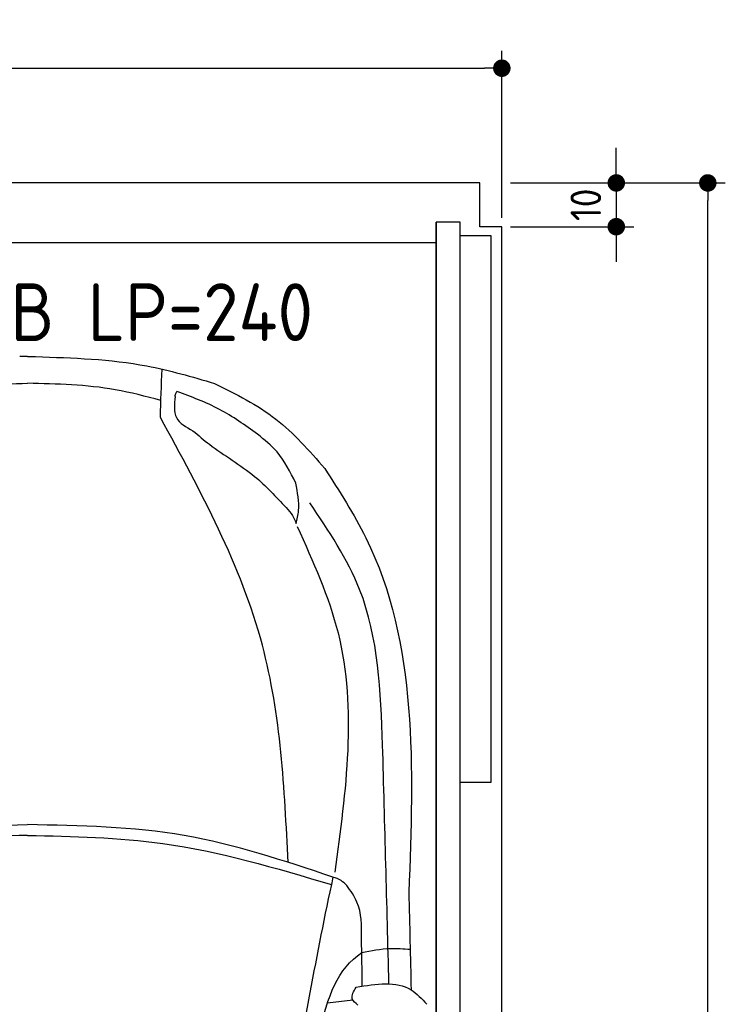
# Model space of a CAD drawing. Header units: millimetres. Extents: x -20 to 3211, y -1049 to 5673.
# Tile 4 of 4: x 1598 to 3211, y 3423 to 5673. Entities that reach past the tile are written whole.
import ezdxf

# ---------------------------------------------------------------- set-up
doc = ezdxf.new("R2010")
doc.units = ezdxf.units.MM
for name, color, linetype in [('4', 3, 'Continuous'), ('5', 3, 'Continuous'), ('car', 1, 'Continuous')]:
    doc.layers.add(name, color=color, linetype=linetype)
doc.styles.get("Standard").update_dxf_attribs({"font": 'ISOCP.SHX'})
doc.dimstyles.new('GEN-ISO', dxfattribs={"dimscale": 20, "dimtxt": 3.5, "dimasz": 2, "dimexe": 2, "dimexo": 1, "dimgap": 1.5, "dimtad": 1, "dimdec": 1, "dimdsep": 46, "dimtxsty": 'STANDARD', "dimblk": 'PUNKT', "dimcen": 2, "dimclrd": 256, "dimclre": 256, "dimclrt": 2, "dimadec": 0, "dimazin": 0, "dimtp": 0.1, "dimtm": 0.1, "dimtfac": 0.71, "dimtdec": 1, "dimtmove": 2, "dimatfit": 3, "dimldrblk": 'PUNKT', "dimfxl": 1, "dimtolj": 1, "dimarcsym": 0})

# ---------------------------------------------------------------- blocks, each defined once
blk = doc.blocks.new('PUNKT')
at = {"layer": '4', "color": 0, "linetype": 'ByBlock'}
blk.add_line((-0.5, 0), (-1, 0), dxfattribs=at)
at = {"layer": '4', "color": 0, "linetype": 'ByBlock', "const_width": 0.5}
blk.add_lwpolyline([(-0.25, 0, 1), (0.25, 0, 1)], format="xyb", close=True, dxfattribs=at)
blk = doc.blocks.new('*D3')
at = {"layer": '5', "lineweight": -2}
for p, q in [((2720, 5300), (3210.6, 5300)), ((3170.6, 40), (3170.6, 5260)), ((2670, 0), (3210.6, 0))]:
    blk.add_line(p, q, dxfattribs=at)
at = {"layer": 'DEFPOINTS', "color": 0}
for p in [(2700, 5300), (3170.6, 5300), (2650, 0)]:
    blk.add_point(p, dxfattribs=at)
at = {"layer": '5', "lineweight": -2, "xscale": 40, "yscale": 40, "zscale": 40}
for p, rotation in [((3170.6, 5300), 90), ((3170.6, 0), 270)]:
    blk.add_blockref('PUNKT', p, dxfattribs=dict(at, rotation=rotation))
at = {"layer": '5', "color": 2, "insert": (3105.6, 2650), "char_height": 70, "attachment_point": 5, "rotation": 90}
blk.add_mtext('\\A1;530', dxfattribs=at)
blk = doc.blocks.new('*D7')
at = {"layer": '5', "lineweight": -2}
for p, q in [((0, 5220), (0, 5602.1)), ((2700, 5220), (2700, 5602.1)), ((40, 5562.1), (2660, 5562.1))]:
    blk.add_line(p, q, dxfattribs=at)
at = {"layer": 'DEFPOINTS', "color": 0}
for p in [(2700, 5562.1), (0, 5200), (2700, 5200)]:
    blk.add_point(p, dxfattribs=at)
at = {"layer": '5', "lineweight": -2, "xscale": 40, "yscale": 40, "zscale": 40, "rotation": 180}
blk.add_blockref('PUNKT', (0, 5562.1), dxfattribs=at)
at = {"layer": '5', "lineweight": -2, "xscale": 40, "yscale": 40, "zscale": 40}
blk.add_blockref('PUNKT', (2700, 5562.1), dxfattribs=at)
at = {"layer": '5', "color": 2, "insert": (1350, 5627.1), "char_height": 70, "attachment_point": 5}
blk.add_mtext('270', dxfattribs=at)
blk = doc.blocks.new('*D8')
at = {"layer": '5', "lineweight": -2}
for p, q in [((2961.5, 5340), (2961.5, 5380)), ((2720, 5300), (3001.5, 5300)), ((2961.5, 5300), (2961.5, 5200)), ((2720, 5200), (3001.5, 5200)), ((2961.5, 5160), (2961.5, 5120))]:
    blk.add_line(p, q, dxfattribs=at)
at = {"layer": 'DEFPOINTS', "color": 0}
for p in [(2700, 5300), (2700, 5200), (2961.5, 5200)]:
    blk.add_point(p, dxfattribs=at)
at = {"layer": '5', "lineweight": -2, "xscale": 40, "yscale": 40, "zscale": 40}
for p, rotation in [((2961.5, 5300), 270), ((2961.5, 5200), 90)]:
    blk.add_blockref('PUNKT', p, dxfattribs=dict(at, rotation=rotation))
at = {"layer": '5', "color": 2, "insert": (2891.9, 5250), "char_height": 70, "attachment_point": 5, "rotation": 90}
blk.add_mtext('\\A1;10', dxfattribs=at)

msp = doc.modelspace()

# ---------------------------------------------------------------- linework, layer by layer
msp.add_line((2550, 5163.5), (150, 5163.5))
msp.add_lwpolyline([(2700, 5200), (2650, 5200), (2650, 5300), (50, 5300), (50, 5200), (0, 5200), (0, 1400), (50, 1400), (50, 0), (2650, 0), (2650, 1400), (2700, 1400)], close=True)
for points in [[(150, 30), (2550, 30), (2550, 5210)], [(2605, 5210), (2550, 5210), (2550, 30), (2577.5, 30)], [(2605, 250), (2605, 5210)], [(2605, 5180), (2675, 5180), (2675, 3930), (2605, 3930)]]:
    msp.add_lwpolyline(points)
at = {"layer": 'car'}
for p, q in [((1616.22, 4903.39), (1598.3, 4903.04)), ((1616.22, 4903.39), (1634.15, 4903.04)), ((2359.89, 3432.27), (2301.32, 3425.9))]:
    msp.add_line(p, q, dxfattribs=at)
for points, knots in [([(1634.15, 4903.04), (1719.71, 4900.37), (1858.89, 4896.03), (1992.16, 4856.9), (2043.5, 4841.83)], [0, 0, 0, 0, 255.3446186, 415.3287853, 415.3287853, 415.3287853, 415.3287853]), ([(1311.35, 4803.11), (1345.99, 4812.16), (1445.64, 4838.19), (1548.88, 4840.66), (1616.22, 4842.26)], [0, 0, 0, 0, 107.1604304, 308.2153593, 308.2153593, 308.2153593, 308.2153593]), ([(1921.09, 4803.1), (1886.45, 4812.15), (1786.81, 4838.19), (1683.57, 4840.65), (1616.22, 4842.26)], [0, 0, 0, 0, 107.1604304, 308.2153593, 308.2153593, 308.2153593, 308.2153593]), ([(2043.5, 4841.83), (2092.38, 4817.52), (2189.14, 4769.41), (2260.12, 4687.98), (2295.24, 4647.69)], [0, 0, 0, 0, 162.017862, 320.6852105, 320.6852105, 320.6852105, 320.6852105]), ([(1953.66, 4812.11), (1953.89, 4815.16), (1954.22, 4819.4), (1956.92, 4822.52), (1957.68, 4823.39)], [0, 0, 0, 0, 8.8064606, 12.2062148, 12.2062148, 12.2062148, 12.2062148]), ([(2141.51, 4725.88), (2113.28, 4746.16), (2056.43, 4787), (1990.74, 4811.2), (1957.68, 4823.39)], [0, 0, 0, 0, 103.7623244, 208.9412492, 208.9412492, 208.9412492, 208.9412492]), ([(1953.66, 4812.11), (1951.62, 4794.45), (1947.55, 4759.17), (1978.69, 4742.1), (1994.24, 4733.57)], [0, 0, 0, 0, 48.4832555, 96.8863473, 96.8863473, 96.8863473, 96.8863473]), ([(2211.61, 3747.48), (2203.33, 3916.04), (2185.6, 4276.94), (2012.19, 4594.85), (1919.77, 4764.27)], [0, 0, 0, 0, 499.7846063, 1070.0543498, 1070.0543498, 1070.0543498, 1070.0543498]), ([(1994.24, 4733.57), (2006.64, 4723.09), (2051.27, 4685.37), (2132.37, 4639.31), (2183.91, 4583.03), (2206.81, 4558.03)], [0, 0, 0, 0, 48.6760331, 175.256414, 276.4430292, 276.4430292, 276.4430292, 276.4430292]), ([(2229.11, 4614.1), (2216.64, 4639.29), (2195.07, 4682.82), (2157.39, 4713.12), (2141.51, 4725.88)], [0, 0, 0, 0, 83.0373225, 143.509417, 143.509417, 143.509417, 143.509417]), ([(2295.24, 4647.69), (2328.76, 4595.61), (2510.79, 4312.72), (2497.96, 3963.56), (2487.49, 3678.69)], [0, 0, 0, 0, 184.2381467, 1000.6887944, 1000.6887944, 1000.6887944, 1000.6887944]), ([(2230.02, 4521.62), (2232.27, 4531.37), (2239.28, 4561.89), (2233.23, 4592.96), (2229.11, 4614.1)], [0, 0, 0, 0, 29.7987836, 93.2814867, 93.2814867, 93.2814867, 93.2814867]), ([(2427.62, 4015.26), (2423.03, 4138.32), (2415.51, 4339.54), (2304.37, 4504.75), (2261.2, 4568.93)], [0, 0, 0, 0, 359.5714781, 587.9451266, 587.9451266, 587.9451266, 587.9451266]), ([(2206.81, 4558.03), (2212.28, 4552.32), (2222.45, 4541.7), (2227.63, 4527.97), (2230.02, 4521.62)], [0, 0, 0, 0, 23.4297378, 43.57791, 43.57791, 43.57791, 43.57791]), ([(2232.18, 4515.19), (2268.58, 4434.96), (2381.29, 4186.53), (2343.68, 3911.29), (2318.22, 3724.92)], [0, 0, 0, 0, 260.8153839, 807.6577707, 807.6577707, 807.6577707, 807.6577707]), ([(918.36, 3713.79), (1030.73, 3751.33), (1257.18, 3826.98), (1495.93, 3831.46), (1616.21, 3833.72)], [0, 0, 0, 0, 353.1593885, 711.7469693, 711.7469693, 711.7469693, 711.7469693]), ([(2314.05, 3713.77), (2201.69, 3751.31), (1975.23, 3826.97), (1736.49, 3831.46), (1616.21, 3833.72)], [0, 0, 0, 0, 353.1593885, 711.7469693, 711.7469693, 711.7469693, 711.7469693]), ([(1616.21, 3809.19), (1512.48, 3807.05), (1276.18, 3802.17), (1049.3, 3734.7), (922, 3696.85)], [0, 0, 0, 0, 309.9080612, 706.0341419, 706.0341419, 706.0341419, 706.0341419]), ([(1616.21, 3809.19), (1719.93, 3807.04), (1956.24, 3802.16), (2183.11, 3734.68), (2310.41, 3696.83)], [0, 0, 0, 0, 309.9080612, 706.0341419, 706.0341419, 706.0341419, 706.0341419]), ([(2314.05, 3713.77), (2312.83, 3708.13), (2273.94, 3527.51), (2242.1, 3345.48), (2211.25, 3169.13)], [0, 0, 0, 0, 17.3299427, 554.2607171, 554.2607171, 554.2607171, 554.2607171]), ([(2345.62, 3694.44), (2341.49, 3698.6), (2332.57, 3707.59), (2320.52, 3711.61), (2314.05, 3713.77)], [0, 0, 0, 0, 17.3560071, 37.4831907, 37.4831907, 37.4831907, 37.4831907]), ([(2379.38, 3573.82), (2379.61, 3602.78), (2379.97, 3647.1), (2354.46, 3682.26), (2345.62, 3694.44)], [0, 0, 0, 0, 83.6327793, 127.948441, 127.948441, 127.948441, 127.948441]), ([(2238.24, 3104.25), (2251.92, 3193.72), (2280.87, 3383.07), (2325.12, 3505.25), (2379.92, 3541.32)], [0, 0, 0, 0, 271.1433691, 573.8124327, 573.8124327, 573.8124327, 573.8124327]), ([(2379.92, 3541.32), (2401.55, 3545.71), (2438.18, 3553.14), (2475.33, 3550.07), (2490.54, 3548.81)], [0, 0, 0, 0, 65.7646495, 111.3530625, 111.3530625, 111.3530625, 111.3530625]), ([(2367.19, 3462.51), (2413, 3469.89), (2476.6, 3480.14), (2517.23, 3435.62), (2528.6, 3423.16)], [0, 0, 0, 0, 125.6510702, 174.4800659, 174.4800659, 174.4800659, 174.4800659]), ([(2371.09, 3421.49), (2365.55, 3425.92), (2351.76, 3436.93), (2361.41, 3452.93), (2367.19, 3462.51)], [0, 0, 0, 0, 19.0460163, 47.4389508, 47.4389508, 47.4389508, 47.4389508])]:
    msp.add_open_spline(points, degree=3, knots=knots, dxfattribs=at)
for points in [[(1919.77, 4764.27), (1921.02, 4801.02), (1922.27, 4837.77), (1923.52, 4874.52)], [(2441.91, 3469.93), (2437.47, 3651.7), (2432.55, 3833.48), (2427.62, 4015.26)], [(2487.49, 3678.69), (2489.24, 3604.54), (2490.98, 3530.4), (2492.69, 3456.25)], [(2381.2, 3464.74), (2380.59, 3501.1), (2379.99, 3537.46), (2379.38, 3573.82)]]:
    msp.add_open_spline(points, degree=3, dxfattribs=at)

# ---------------------------------------------------------------- texts
msp.add_text('2042 EB LP=240', height=132).set_placement((1084.36, 4938.68))

# ---------------------------------------------------------------- dimensions: what is measured, and where the dimension line sits
at = {"layer": '5'}
dim = msp.add_linear_dim(base=(2700, 5562.06), p1=(0, 5200), p2=(2700, 5200), dimstyle='GEN-ISO', override={"dimlfac": 0.1, "dimtolj": 0}, dxfattribs=at)
dim.commit()
dim.dimension.update_dxf_attribs({"geometry": '*D7', "text_midpoint": (1350, 5627.06)})
dim = msp.add_linear_dim(base=(2961.5, 5200), p1=(2700, 5300), p2=(2700, 5200), angle=90, dimstyle='GEN-ISO', override={"dimlfac": 0.1}, dxfattribs=at)
dim.commit()
dim.dimension.update_dxf_attribs({"geometry": '*D8', "text_midpoint": (2891.94, 5250), "dimtype": 160})
dim = msp.add_linear_dim(base=(3170.6, 5300), p1=(2650, 0), p2=(2700, 5300), angle=270, dimstyle='GEN-ISO', override={"dimlfac": 0.1}, dxfattribs=at)
dim.commit()
dim.dimension.update_dxf_attribs({"geometry": '*D3', "text_midpoint": (3105.6, 2650)})

doc.saveas('drawing.dxf')
